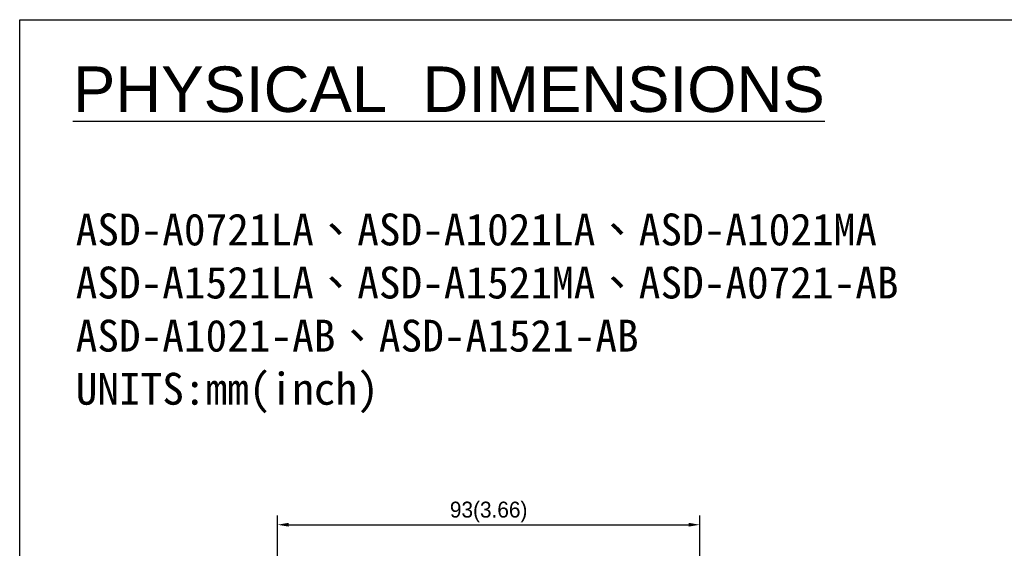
# Model space of a CAD drawing. Extents: x 101 to 1769, y -117 to 553.
# Tile 35 of 60: x 658 to 874, y 437 to 553. Entities that reach past the tile are written whole.
import ezdxf

# ---------------------------------------------------------------- set-up
doc = ezdxf.new("R2010")
doc.units = 0
doc.header["$LTSCALE"] = 23.1
doc.header["$MEASUREMENT"] = 0
doc.layers.get('0').update_dxf_attribs({"linetype": 'CONTINUOUS'})
doc.layers.get('Defpoints').update_dxf_attribs({"linetype": 'CONTINUOUS'})
doc.dimstyles.get("Standard").update_dxf_attribs({"dimtxt": 3, "dimasz": 2.5, "dimexe": 2, "dimexo": 2, "dimgap": 0.5, "dimtad": 1, "dimdec": 1, "dimzin": 0, "dimdsep": 46, "dimtxsty": 'Standard', "dimcen": 3, "dimadec": 0, "dimazin": 0, "dimtfac": 1, "dimtdec": 1, "dimtofl": 0, "dimtmove": 1, "dimatfit": 3, "dimfxl": 0, "dimtolj": 1, "dimtzin": 0, "dimarcsym": 0})

# ---------------------------------------------------------------- blocks, each defined once
blk = doc.blocks.new('*D21')
at = {"color": 0, "lineweight": -2}
for p, q in [((714.58, 399.56), (714.58, 444.41)), ((807.52, 400.92), (807.52, 444.41)), ((717.08, 442.41), (805.02, 442.41))]:
    blk.add_line(p, q, dxfattribs=at)
at = {"color": 0}
for points in [[(717.08, 442.83), (717.08, 442), (714.58, 442.41)], [(805.02, 442.83), (805.02, 442), (807.52, 442.41)]]:
    blk.add_solid(points, dxfattribs=at)
at = {"layer": 'Defpoints', "color": 0}
for p in [(807.52, 442.41), (807.52, 398.92), (714.58, 397.56)]:
    blk.add_point(p, dxfattribs=at)
at = {"color": 0, "insert": (761.05, 445.21), "char_height": 3.5, "attachment_point": 5}
blk.add_mtext('\\A1;{\\f新細明體|b0|i0|c136|p54;93(3.66)}', dxfattribs=at)

msp = doc.modelspace()

# ---------------------------------------------------------------- linework, layer by layer
for p, q in [((657.9, 7.38), (657.9, 553.4)), ((657.9, 553.4), (1188.43, 553.4))]:
    msp.add_line(p, q)

# ---------------------------------------------------------------- texts
at = {"attachment_point": 1}
for s, insert, char_height in [('{\\fArial|b0|i0|c0|p34;\\H1.667x;\\LPHYSICAL  DIMENSIONS}', (669.62, 543.12), 6), ('ASD-A0721LA{\\fPMingLiU|b0|i0|c136|p22;、}ASD-A1021LA{\\fPMingLiU|b0|i0|c136|p22;、}ASD-A1021MA\\PASD-A1521LA{\\fPMingLiU|b0|i0|c136|p22;、}ASD-A1521MA{\\fPMingLiU|b0|i0|c136|p22;、}ASD-A0721-AB\\PASD-A1021-AB{\\fPMingLiU|b0|i0|c136|p22;、}ASD-A1521-AB\\PUNITS:mm(inch)', (670.21, 510.8), 7)]:
    msp.add_mtext(s, dxfattribs=dict(at, insert=insert, char_height=char_height))

# ---------------------------------------------------------------- dimensions: what is measured, and where the dimension line sits
dim = msp.add_linear_dim(base=(807.52, 442.41), p1=(714.58, 397.56), p2=(807.52, 398.92), text='{\\f新細明體|b0|i0|c136|p54;93(3.66)}', dimstyle='Standard', override={"dimtxt": 3.5, "dimasz": 2.5, "dimexe": 2, "dimexo": 2, "dimgap": 0.5, "dimdec": 0, "dimlfac": 2, "dimzin": 0, "dimcen": 3, "dimtol": 0, "dimtdec": 0, "dimtzin": 0})
dim.commit()
dim.dimension.update_dxf_attribs({"geometry": '*D21', "text_midpoint": (761.05, 445.21)})

doc.saveas('drawing.dxf')
